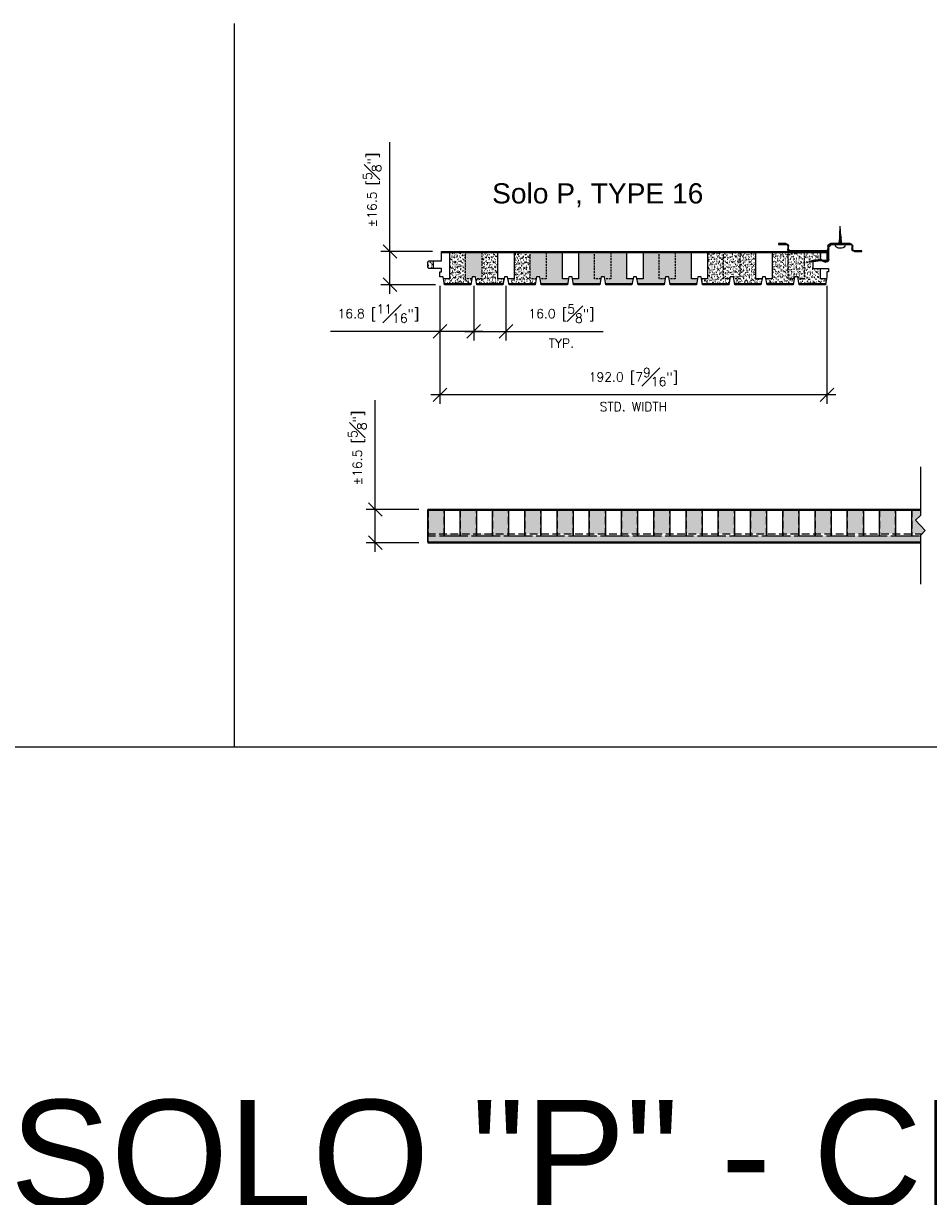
# Model space of a CAD drawing. Header units: millimetres. Extents: x 0 to 4899, y -1170 to 1886.
# Tile 8 of 13: x 748 to 1197, y 1304 to 1886. Entities that reach past the tile are written whole.
import ezdxf

# ---------------------------------------------------------------- set-up
doc = ezdxf.new("R2010")
doc.units = ezdxf.units.MM
doc.header["$LTSCALE"] = 15
doc.header["$MEASUREMENT"] = 0
doc.linetypes.add('HIDDEN', pattern=[0.375, 0.25, -0.125])
for name, color, linetype in [('1-DIM', 4, 'Continuous'), ('1-MOUNT', 155, 'Continuous'), ('1-PANEL', 6, 'Continuous'), ('1-TEXT', 2, 'Continuous')]:
    doc.layers.add(name, color=color, linetype=linetype)
doc.styles.add('GEN NOTES', font='ARIALUNI.TTF')
doc.styles.add('style1', font='arial.ttf', dxfattribs={"width": 0.9})
doc.styles.add('TEXT', font='romans.shx')
doc.dimstyles.new('WDIM 1-2', dxfattribs={"dimscale": 2.25, "dimtxt": 2, "dimasz": 3, "dimexe": 2, "dimexo": 2, "dimgap": 1.6, "dimtad": 1, "dimdec": 1, "dimzin": 3, "dimdsep": 46, "dimtxsty": 'TEXT', "dimblk": 'OBLIQUE', "dimcen": 2, "dimdle": 2, "dimclrd": 256, "dimclre": 4, "dimclrt": 2, "dimazin": 0, "dimtfac": 1, "dimtdec": 1, "dimtmove": 0, "dimatfit": 3, "dimfxl": 1, "dimtfill": 1, "dimfrac": 2, "dimtolj": 1, "dimtzin": 0, "dimlwd": -1, "dimlwe": -1, "dimarcsym": 0})
pattern_1 = [(37.5, (-306.0747, 950.5188), (-0.0629934, 1.9268238), [0, -1.52, 0, -1.7, 0, -1.625]), (7.5, (-306.0747, 950.5188), (1.7697767, 2.822146), [0, -0.82, 0, -1.37, 0, -0.525]), (327.5, (-307.3047, 950.5188), (3.1141419, 0.005659), [0, -0.5, 0, -1.8, 0, -2.35]), (317.5, (-307.3047, 950.5188), (3.0061266, 0.8776756), [0, -0.25, 0, -1.18, 0, -1.35])]

# ---------------------------------------------------------------- blocks, each defined once
blk = doc.blocks.new('_OBLIQUE')
at = {"color": 0, "linetype": 'ByBlock'}
blk.add_line((-0.5, -0.5), (0.5, 0.5), dxfattribs=at)
blk = doc.blocks.new('*D29')
at = {"layer": '1-DIM', "transparency": 16777216}
for p, q in [((922.65, 1644.39), (922.65, 1698.63)), ((922.65, 1623.39), (922.65, 1644.39))]:
    blk.add_line(p, q, dxfattribs=at)
at = {"layer": '1-DIM', "color": 4, "transparency": 16777216}
for p, q in [((944.24, 1644.39), (918.15, 1644.39)), ((944.24, 1627.89), (918.15, 1627.89))]:
    blk.add_line(p, q, dxfattribs=at)
at = {"layer": 'DEFPOINTS', "color": 0, "transparency": 16777216}
for p in [(922.65, 1644.39), (948.74, 1644.39), (948.74, 1627.89)]:
    blk.add_point(p, dxfattribs=at)
at = {"layer": '1-DIM', "transparency": 16777216, "xscale": 6.75, "yscale": 6.75, "zscale": 6.75}
for p, rotation in [((922.65, 1644.39), 90), ((922.65, 1627.89), 270)]:
    blk.add_blockref('_OBLIQUE', p, dxfattribs=dict(at, rotation=rotation))
at = {"layer": '1-DIM', "color": 2, "transparency": 16777216, "insert": (913.8, 1674.88), "char_height": 4.5, "attachment_point": 5, "rotation": 90, "style": 'TEXT', "bg_fill": 3, "box_fill_scale": 1.25, "bg_fill_color": 256, "bg_fill_true_color": 13158600, "bg_fill_transparency": 0}
blk.add_mtext('\\A1;%%P16.5 [{\\H1.000000x;\\S5#8;}"]', dxfattribs=at)
blk = doc.blocks.new('*D25')
at = {"layer": '1-DIM', "transparency": 16777216}
for p, q in [((929.95, 1772.39), (929.95, 1826.63)), ((929.95, 1751.39), (929.95, 1772.39))]:
    blk.add_line(p, q, dxfattribs=at)
at = {"layer": '1-DIM', "color": 4, "transparency": 16777216}
for p, q in [((951.04, 1772.39), (925.45, 1772.39)), ((952.54, 1755.89), (925.45, 1755.89))]:
    blk.add_line(p, q, dxfattribs=at)
at = {"layer": 'DEFPOINTS', "color": 0, "transparency": 16777216}
for p in [(929.95, 1772.39), (955.54, 1772.39), (957.04, 1755.89)]:
    blk.add_point(p, dxfattribs=at)
at = {"layer": '1-DIM', "transparency": 16777216, "xscale": 6.75, "yscale": 6.75, "zscale": 6.75}
for p, rotation in [((929.95, 1772.39), 90), ((929.95, 1755.89), 270)]:
    blk.add_blockref('_OBLIQUE', p, dxfattribs=dict(at, rotation=rotation))
at = {"layer": '1-DIM', "color": 2, "transparency": 16777216, "insert": (921.1, 1802.88), "char_height": 4.5, "attachment_point": 5, "rotation": 90, "style": 'TEXT', "bg_fill": 3, "box_fill_scale": 1.25, "bg_fill_color": 256, "bg_fill_true_color": 13158600, "bg_fill_transparency": 0}
blk.add_mtext('\\A1;%%P16.5 [{\\H1.000000x;\\S5#8;}"]', dxfattribs=at)
blk = doc.blocks.new('A$C6ED95324')
at = {"layer": '1-MOUNT'}
for p in [(-0.63, 0), (0.63, 0)]:
    blk.add_line(p, (0, -12.03), dxfattribs=at)
blk.add_lwpolyline([(-3.25, 0), (-3.25, 0.27, -0.414214), (-1.08, 2.44), (1.08, 2.44, -0.414214), (3.25, 0.27), (3.25, 0)], format="xyb", close=True, dxfattribs=at)
for points in [[(1.17, -0.79), (-1.22, -0.33)], [(1.09, -1.58), (-1.13, -1.15)], [(1.01, -2.37), (-1.05, -1.97)], [(0.93, -3.16), (-0.97, -2.79)], [(0.85, -3.94), (-0.88, -3.61)], [(0.77, -4.73), (-0.8, -4.43)], [(0.69, -5.52), (-0.71, -5.25)], [(0.61, -6.31), (-0.63, -6.07)], [(0.53, -7.1), (-0.55, -6.89)], [(0.45, -7.89), (-0.46, -7.71)], [(0.36, -8.68), (-0.38, -8.53)], [(0.28, -9.46), (-0.3, -9.35)], [(0.2, -10.25), (-0.21, -10.17)], [(0.12, -11.04), (-0.13, -10.99)], [(0.04, -11.83), (-0.04, -11.81)]]:
    blk.add_lwpolyline(points, dxfattribs=at)
blk = doc.blocks.new('A$C170524F9')
at = {"layer": '1-MOUNT'}
for p, q in [((15.02, 8.83), (15.08, 9.23)), ((20.54, 7.92), (15.02, 8.83)), ((15.08, 9.23), (20.76, 8.29)), ((19.03, 8.58), (18.96, 8.18)), ((21.25, 8.35), (23.1, 9.12)), ((23.27, 8.76), (21.37, 8.01)), ((24.5, 3.54), (24.5, 7.92)), ((24.9, 7.92), (24.9, 2.6)), ((0, 0), (0, 0.4)), ((0, 0.4), (3.7, 0.4)), ((3.7, 0), (0, 0)), ((4.6, 1.3), (4.6, 2.6)), ((5, 2.6), (5, 1.3)), ((5.9, 3.9), (23.6, 3.9)), ((23.6, 3.5), (5.9, 3.5)), ((7, 3.9), (7, 3.5)), ((10.98, 3.9), (10.98, 3.5)), ((24.5, 3.54), (24.5, 2.6)), ((24.5, 1.3), (24.5, 2.6)), ((24.5, 2.6), (24.5, 2.6)), ((24.5, 2.6), (24.5, 2.6)), ((24.9, 2.6), (24.9, 1.3)), ((26.27, 0.4), (24.9, 1.77)), ((25.8, 0.4), (35.5, 0.4)), ((35.5, 0), (25.8, 0)), ((28.82, 0.4), (28.82, 0)), ((32.62, 0.4), (32.62, 0)), ((36.4, 1.3), (36.4, 2.6)), ((36.8, 2.6), (36.8, 1.3)), ((37.7, 3.9), (41.4, 3.9)), ((41.4, 3.5), (37.7, 3.5)), ((41.4, 3.9), (41.4, 3.5))]:
    blk.add_line(p, q, dxfattribs=at)
for centre, radius, start, end in [((20.79, 9.45), 1.55, 260.66064, 291.66064), ((20.9, 9.18), 0.9, 260.66064, 292.66064), ((23.6, 7.92), 1.3, 0, 112.66064), ((23.6, 7.92), 0.9, 0, 111.66064), ((3.7, 1.3), 1.3, 270, 0), ((3.7, 1.3), 0.9, 270, 0), ((5.9, 2.6), 1.3, 90, 180), ((5.9, 2.6), 0.9, 90, 180), ((23.6, 2.6), 1.3, 0, 90), ((23.6, 2.6), 0.9, 0, 90), ((25.8, 1.3), 1.3, 180, 270), ((25.8, 1.3), 0.9, 180, 270), ((35.5, 1.3), 1.3, 270, 0), ((35.5, 1.3), 0.9, 270, 0), ((37.7, 2.6), 1.3, 90, 180), ((37.7, 2.6), 0.9, 90, 180)]:
    blk.add_arc(centre, radius, start, end, dxfattribs=at)
blk = doc.blocks.new('*D26')
at = {"layer": '1-DIM', "color": 4, "transparency": 16777216}
for p, q in [((954.74, 1755.39), (954.74, 1696.78)), ((1146.74, 1755.39), (1146.74, 1696.78))]:
    blk.add_line(p, q, dxfattribs=at)
at = {"layer": '1-DIM', "transparency": 16777216}
blk.add_line((1151.24, 1701.28), (950.24, 1701.28), dxfattribs=at)
at = {"layer": 'DEFPOINTS', "color": 0, "transparency": 16777216}
for p in [(954.74, 1759.89), (1146.74, 1759.89), (954.74, 1701.28)]:
    blk.add_point(p, dxfattribs=at)
at = {"layer": '1-DIM', "transparency": 16777216, "xscale": 6.75, "yscale": 6.75, "zscale": 6.75, "rotation": 180}
blk.add_blockref('_OBLIQUE', (954.74, 1701.28), dxfattribs=at)
at = {"layer": '1-DIM', "transparency": 16777216, "xscale": 6.75, "yscale": 6.75, "zscale": 6.75}
blk.add_blockref('_OBLIQUE', (1146.74, 1701.28), dxfattribs=at)
at = {"layer": '1-DIM', "color": 2, "transparency": 16777216, "insert": (1050.74, 1710.13), "char_height": 4.5, "attachment_point": 5, "style": 'TEXT', "bg_fill": 3, "box_fill_scale": 1.25, "bg_fill_color": 256, "bg_fill_true_color": 13158600, "bg_fill_transparency": 0}
blk.add_mtext('\\A1;192.0 [7{\\H1.000000x;\\S9#16;}"]', dxfattribs=at)
at = {"layer": '1-DIM', "color": 2, "transparency": 16777216, "insert": (1050.74, 1695.43), "char_height": 4.5, "attachment_point": 5, "style": 'TEXT', "bg_fill": 3, "box_fill_scale": 1.25, "bg_fill_color": 256, "bg_fill_true_color": 13158600, "bg_fill_transparency": 0}
blk.add_mtext('\\A1;STD. WIDTH', dxfattribs=at)
blk = doc.blocks.new('*D33')
at = {"layer": '1-DIM', "color": 4, "transparency": 16777216}
for p, q in [((971.54, 1755.39), (971.54, 1728.24)), ((987.54, 1755.39), (987.54, 1728.24))]:
    blk.add_line(p, q, dxfattribs=at)
at = {"layer": '1-DIM', "transparency": 16777216}
for p, q in [((967.04, 1732.74), (987.54, 1732.74)), ((987.54, 1732.74), (1035.77, 1732.74))]:
    blk.add_line(p, q, dxfattribs=at)
at = {"layer": 'DEFPOINTS', "color": 0, "transparency": 16777216}
for p in [(971.54, 1759.89), (987.54, 1759.89), (987.54, 1732.74)]:
    blk.add_point(p, dxfattribs=at)
at = {"layer": '1-DIM', "transparency": 16777216, "xscale": 6.75, "yscale": 6.75, "zscale": 6.75, "rotation": 180}
blk.add_blockref('_OBLIQUE', (971.54, 1732.74), dxfattribs=at)
at = {"layer": '1-DIM', "transparency": 16777216, "xscale": 6.75, "yscale": 6.75, "zscale": 6.75}
blk.add_blockref('_OBLIQUE', (987.54, 1732.74), dxfattribs=at)
at = {"layer": '1-DIM', "color": 2, "transparency": 16777216, "insert": (1015.03, 1741.59), "char_height": 4.5, "attachment_point": 5, "style": 'TEXT', "bg_fill": 3, "box_fill_scale": 1.25, "bg_fill_color": 256, "bg_fill_true_color": 13158600, "bg_fill_transparency": 0}
blk.add_mtext('\\A1;16.0 [{\\H1.000000x;\\S5#8;}"]', dxfattribs=at)
at = {"layer": '1-DIM', "color": 2, "transparency": 16777216, "insert": (1015.03, 1726.89), "char_height": 4.5, "attachment_point": 5, "style": 'TEXT', "bg_fill": 3, "box_fill_scale": 1.25, "bg_fill_color": 256, "bg_fill_true_color": 13158600, "bg_fill_transparency": 0}
blk.add_mtext('\\A1;TYP.', dxfattribs=at)
blk = doc.blocks.new('*D34')
at = {"layer": '1-DIM', "color": 4, "transparency": 16777216}
for p, q in [((954.74, 1755.39), (954.74, 1728.24)), ((971.54, 1755.39), (971.54, 1728.24))]:
    blk.add_line(p, q, dxfattribs=at)
at = {"layer": '1-DIM', "transparency": 16777216}
for p, q in [((954.74, 1732.74), (900.5, 1732.74)), ((976.04, 1732.74), (954.74, 1732.74))]:
    blk.add_line(p, q, dxfattribs=at)
at = {"layer": 'DEFPOINTS', "color": 0, "transparency": 16777216}
for p in [(954.74, 1759.89), (971.54, 1759.89), (954.74, 1732.74)]:
    blk.add_point(p, dxfattribs=at)
at = {"layer": '1-DIM', "transparency": 16777216, "xscale": 6.75, "yscale": 6.75, "zscale": 6.75, "rotation": 180}
blk.add_blockref('_OBLIQUE', (954.74, 1732.74), dxfattribs=at)
at = {"layer": '1-DIM', "transparency": 16777216, "xscale": 6.75, "yscale": 6.75, "zscale": 6.75}
blk.add_blockref('_OBLIQUE', (971.54, 1732.74), dxfattribs=at)
at = {"layer": '1-DIM', "color": 2, "transparency": 16777216, "insert": (924.24, 1741.59), "char_height": 4.5, "attachment_point": 5, "style": 'TEXT', "bg_fill": 3, "box_fill_scale": 1.25, "bg_fill_color": 256, "bg_fill_true_color": 13158600, "bg_fill_transparency": 0}
blk.add_mtext('\\A1;16.8 [{\\H1.000000x;\\S11#16;}"]', dxfattribs=at)

msp = doc.modelspace()

# ---------------------------------------------------------------- hatches: boundary and pattern name
at = {"layer": '1-PANEL'}
h = msp.add_hatch(dxfattribs=at)
h.set_pattern_fill('AR-SAND', color=8)
h.set_pattern_definition(pattern_1)
h.paths.add_polyline_path([(951.53, 1767.69), (949.24, 1767.69), (948.74, 1767.19), (948.74, 1764.39), (949.24, 1763.89), (951.53, 1763.89)])
h.paths.add_polyline_path([(970.56, 1758.89), (967.53, 1758.89), (967.53, 1771.89), (959.53, 1771.89), (959.53, 1758.89), (956.51, 1758.89), (956.95, 1756.39), (970.12, 1756.39)])
h.paths.add_polyline_path([(986.56, 1758.89), (983.53, 1758.89), (983.53, 1771.89), (975.53, 1771.89), (975.53, 1758.89), (972.51, 1758.89), (972.95, 1756.39), (986.12, 1756.39)])
h.paths.add_polyline_path([(1002.56, 1758.89), (999.53, 1758.89), (999.53, 1771.89), (991.53, 1771.89), (991.53, 1758.89), (988.51, 1758.89), (988.95, 1756.39), (1002.12, 1756.39)])
h = msp.add_hatch(dxfattribs=at)
h.set_pattern_fill('AR-SAND', color=8)
h.set_pattern_definition(pattern_1)
h.paths.add_polyline_path([(975.53, 1771.89), (967.53, 1771.89), (967.53, 1758.89), (970.56, 1758.89), (970.74, 1759.89), (972.34, 1759.89), (972.51, 1758.89), (975.53, 1758.89)])
h.paths.add_polyline_path([(1007.53, 1771.89), (999.53, 1771.89), (999.53, 1758.89), (1002.56, 1758.89), (1002.74, 1759.89), (1004.34, 1759.89), (1004.51, 1758.89), (1007.53, 1758.89)])
h.paths.add_polyline_path([(1018.56, 1758.89), (1015.53, 1758.89), (1015.53, 1771.89), (1007.53, 1771.89), (1007.53, 1758.89), (1004.51, 1758.89), (1004.95, 1756.39), (1018.12, 1756.39)])
h.paths.add_polyline_path([(1034.56, 1758.89), (1031.53, 1758.89), (1031.53, 1771.89), (1023.53, 1771.89), (1023.53, 1758.89), (1020.51, 1758.89), (1020.95, 1756.39), (1034.12, 1756.39)])
h.paths.add_polyline_path([(1039.53, 1771.89), (1031.53, 1771.89), (1031.53, 1758.89), (1034.56, 1758.89), (1034.74, 1759.89), (1036.34, 1759.89), (1036.51, 1758.89), (1039.53, 1758.89)])
h.paths.add_polyline_path([(1047.53, 1771.89), (1039.53, 1771.89), (1039.53, 1758.89), (1036.51, 1758.89), (1036.95, 1756.39), (1050.12, 1756.39), (1050.56, 1758.89), (1047.53, 1758.89)])
h.paths.add_polyline_path([(1063.53, 1771.89), (1055.53, 1771.89), (1055.53, 1758.89), (1052.51, 1758.89), (1052.95, 1756.39), (1066.12, 1756.39), (1066.56, 1758.89), (1063.53, 1758.89)])
h.paths.add_polyline_path([(1071.53, 1771.89), (1063.53, 1771.89), (1063.53, 1758.89), (1066.56, 1758.89), (1066.74, 1759.89), (1068.34, 1759.89), (1068.51, 1758.89), (1071.53, 1758.89)])
h.paths.add_polyline_path([(1079.53, 1771.89), (1071.53, 1771.89), (1071.53, 1758.89), (1068.51, 1758.89), (1068.95, 1756.39), (1082.12, 1756.39), (1082.56, 1758.89), (1079.53, 1758.89)])
h = msp.add_hatch(dxfattribs=at)
h.set_pattern_fill('AR-SAND', color=8)
h.set_pattern_definition(pattern_1)
h.paths.add_polyline_path([(1095.53, 1771.89), (1087.53, 1771.89), (1087.53, 1758.89), (1084.51, 1758.89), (1084.95, 1756.39), (1098.12, 1756.39), (1098.56, 1758.89), (1095.53, 1758.89)])
h.paths.add_polyline_path([(1103.53, 1771.89), (1095.53, 1771.89), (1095.53, 1758.89), (1098.56, 1758.89), (1098.74, 1759.89), (1100.34, 1759.89), (1100.51, 1758.89), (1103.53, 1758.89)])
h.paths.add_polyline_path([(1111.53, 1771.89), (1103.53, 1771.89), (1103.53, 1758.89), (1100.51, 1758.89), (1100.95, 1756.39), (1114.12, 1756.39), (1114.56, 1758.89), (1111.53, 1758.89)])
h.paths.add_polyline_path([(1127.53, 1771.89), (1119.53, 1771.89), (1119.53, 1758.89), (1116.51, 1758.89), (1116.95, 1756.39), (1130.12, 1756.39), (1130.56, 1758.89), (1127.53, 1758.89)])
h.paths.add_polyline_path([(1135.53, 1771.89), (1127.53, 1771.89), (1127.53, 1758.89), (1130.56, 1758.89), (1130.74, 1759.89), (1132.34, 1759.89), (1132.51, 1758.89), (1135.53, 1758.89)])
h.paths.add_polyline_path([(1143.53, 1763.89), (1139.74, 1763.89), (1139.74, 1767.38), (1137.82, 1767.06), (1137.76, 1767.47), (1139.74, 1767.79), (1139.74, 1767.89), (1140.34, 1767.89), (1143.28, 1768.37, -0.040163), (1143.53, 1768.39), (1143.53, 1771.89), (1135.53, 1771.89), (1135.53, 1758.89), (1132.51, 1758.89), (1132.95, 1756.39), (1146.12, 1756.39), (1146.56, 1758.89), (1143.53, 1758.89)])

# ---------------------------------------------------------------- linework, layer by layer
for p, q in [((852.76, 1885.52), (852.76, 1526.67)), ((262.19, 1526.67), (1841.75, 1526.67))]:
    msp.add_line(p, q)
at = {"layer": '1-DIM'}
msp.add_lwpolyline([(1193.11, 1665.57), (1193.11, 1641.45), (1190.73, 1639.07), (1195.49, 1633.91), (1193.11, 1631.53), (1193.11, 1607.32)], dxfattribs=at)
at = {"layer": '1-PANEL'}
for points in [[(1146.74, 1759.89), (1146.03, 1755.89), (1133.04, 1755.89), (1132.34, 1759.89), (1130.74, 1759.89), (1130.03, 1755.89), (1117.04, 1755.89), (1116.34, 1759.89), (1114.74, 1759.89), (1114.03, 1755.89), (1101.04, 1755.89), (1100.34, 1759.89), (1098.74, 1759.89), (1098.03, 1755.89), (1085.04, 1755.89), (1084.34, 1759.89), (1082.74, 1759.89), (1082.03, 1755.89), (1069.04, 1755.89), (1068.34, 1759.89), (1066.74, 1759.89), (1066.03, 1755.89), (1053.04, 1755.89), (1052.34, 1759.89), (1050.74, 1759.89), (1050.03, 1755.89), (1037.04, 1755.89), (1036.34, 1759.89), (1034.74, 1759.89), (1034.03, 1755.89), (1021.04, 1755.89), (1020.34, 1759.89), (1018.74, 1759.89), (1018.03, 1755.89), (1005.04, 1755.89), (1004.34, 1759.89), (1002.74, 1759.89), (1002.03, 1755.89), (989.04, 1755.89), (988.34, 1759.89), (986.74, 1759.89), (986.03, 1755.89), (973.04, 1755.89), (972.34, 1759.89), (970.74, 1759.89), (970.03, 1755.89), (957.04, 1755.89), (956.34, 1759.89), (954.74, 1759.89), (954.74, 1762.39), (955.54, 1762.39), (955.54, 1763.89), (949.24, 1763.89), (948.74, 1764.39), (948.74, 1767.19), (949.24, 1767.69), (955.54, 1767.69), (955.54, 1772.39), (1146.74, 1772.39), (1146.74, 1767.89), (1139.74, 1767.89), (1139.74, 1763.89), (1147.54, 1763.89), (1147.54, 1762.39), (1146.74, 1762.39), (1146.74, 1759.89)], [(959.53, 1771.89), (959.53, 1758.89), (956.51, 1758.89), (956.34, 1759.89), (954.74, 1759.89)], [(955.54, 1771.89), (1146.74, 1771.89)], [(991.53, 1771.89), (991.53, 1758.89), (988.51, 1758.89), (988.34, 1759.89), (986.74, 1759.89), (986.56, 1758.89), (983.53, 1758.89), (983.53, 1771.89)], [(1143.53, 1767.89), (1143.53, 1771.89)], [(1143.53, 1767.89), (1143.53, 1771.89)], [(951.53, 1763.89), (951.53, 1767.69)], [(970.12, 1756.39), (956.95, 1756.39)], [(956.86, 1644.39), (956.86, 1631.39), (964.86, 1631.39), (964.86, 1644.39), (956.86, 1644.39)], [(972.86, 1644.39), (972.86, 1631.39), (980.86, 1631.39), (980.86, 1644.39), (972.86, 1644.39)], [(988.86, 1644.39), (988.86, 1631.39), (996.86, 1631.39), (996.86, 1644.39), (988.86, 1644.39)], [(1004.86, 1644.39), (1004.86, 1631.39), (1012.86, 1631.39), (1012.86, 1644.39), (1004.86, 1644.39)], [(1020.86, 1644.39), (1020.86, 1631.39), (1028.86, 1631.39), (1028.86, 1644.39), (1020.86, 1644.39)], [(1036.86, 1644.39), (1036.86, 1631.39), (1044.86, 1631.39), (1044.86, 1644.39), (1036.86, 1644.39)], [(1052.86, 1644.39), (1052.86, 1631.39), (1060.86, 1631.39), (1060.86, 1644.39), (1052.86, 1644.39)], [(1068.86, 1644.39), (1068.86, 1631.39), (1076.86, 1631.39), (1076.86, 1644.39), (1068.86, 1644.39)], [(1084.86, 1644.39), (1084.86, 1631.39), (1092.86, 1631.39), (1092.86, 1644.39), (1084.86, 1644.39)], [(1100.86, 1644.39), (1100.86, 1631.39), (1108.86, 1631.39), (1108.86, 1644.39), (1100.86, 1644.39)], [(1116.86, 1644.39), (1116.86, 1631.39), (1124.86, 1631.39), (1124.86, 1644.39), (1116.86, 1644.39)], [(1132.86, 1644.39), (1132.86, 1631.39), (1140.86, 1631.39), (1140.86, 1644.39), (1132.86, 1644.39)], [(1148.86, 1644.39), (1148.86, 1631.39), (1156.86, 1631.39), (1156.86, 1644.39), (1148.86, 1644.39)], [(1164.86, 1644.39), (1164.86, 1631.39), (1172.86, 1631.39), (1172.86, 1644.39), (1164.86, 1644.39)], [(1180.86, 1644.39), (1180.86, 1631.39), (1188.86, 1631.39), (1188.86, 1644.39), (1180.86, 1644.39)]]:
    msp.add_lwpolyline(points, dxfattribs=at)
at = {"layer": '1-PANEL', "linetype": 'HIDDEN', "ltscale": 0.25}
for points in [[(975.53, 1771.89), (975.53, 1758.89), (972.51, 1758.89), (972.34, 1759.89), (970.74, 1759.89), (970.56, 1758.89), (967.53, 1758.89), (967.53, 1771.89)], [(1007.53, 1771.89), (1007.53, 1758.89), (1004.51, 1758.89), (1004.34, 1759.89), (1002.74, 1759.89), (1002.56, 1758.89), (999.53, 1758.89), (999.53, 1771.89)], [(1143.53, 1771.89), (1143.53, 1767.89)]]:
    msp.add_lwpolyline(points, dxfattribs=at)
at = {"layer": '1-PANEL', "linetype": 'HIDDEN'}
for points in [[(964.86, 1644.39), (964.86, 1631.39), (972.86, 1631.39), (972.86, 1644.39), (964.86, 1644.39)], [(980.86, 1644.39), (980.86, 1631.39), (988.86, 1631.39), (988.86, 1644.39), (980.86, 1644.39)], [(996.86, 1644.39), (996.86, 1631.39), (1004.86, 1631.39), (1004.86, 1644.39), (996.86, 1644.39)], [(1012.86, 1644.39), (1012.86, 1631.39), (1020.86, 1631.39), (1020.86, 1644.39), (1012.86, 1644.39)], [(1028.86, 1644.39), (1028.86, 1631.39), (1036.86, 1631.39), (1036.86, 1644.39), (1028.86, 1644.39)], [(1044.86, 1644.39), (1044.86, 1631.39), (1052.86, 1631.39), (1052.86, 1644.39), (1044.86, 1644.39)], [(1060.86, 1644.39), (1060.86, 1631.39), (1068.86, 1631.39), (1068.86, 1644.39), (1060.86, 1644.39)], [(1076.86, 1644.39), (1076.86, 1631.39), (1084.86, 1631.39), (1084.86, 1644.39), (1076.86, 1644.39)], [(1092.86, 1644.39), (1092.86, 1631.39), (1100.86, 1631.39), (1100.86, 1644.39), (1092.86, 1644.39)], [(1108.86, 1644.39), (1108.86, 1631.39), (1116.86, 1631.39), (1116.86, 1644.39), (1108.86, 1644.39)], [(1124.86, 1644.39), (1124.86, 1631.39), (1132.86, 1631.39), (1132.86, 1644.39), (1124.86, 1644.39)], [(1140.86, 1644.39), (1140.86, 1631.39), (1148.86, 1631.39), (1148.86, 1644.39), (1140.86, 1644.39)], [(1156.86, 1644.39), (1156.86, 1631.39), (1164.86, 1631.39), (1164.86, 1644.39), (1156.86, 1644.39)], [(1172.86, 1644.39), (1172.86, 1631.39), (1180.86, 1631.39), (1180.86, 1644.39), (1172.86, 1644.39)], [(1193.11, 1644.39), (1188.86, 1644.39)], [(1188.86, 1644.39), (1188.86, 1631.39), (1193.11, 1631.39)]]:
    msp.add_lwpolyline(points, dxfattribs=at)

# ---------------------------------------------------------------- block references
at = {"layer": '1-MOUNT', "xscale": 0.75, "yscale": 0.75, "zscale": 0.75, "rotation": 180}
msp.add_blockref('A$C6ED95324', (1153.39, 1775.89), dxfattribs=at)
at = {"layer": '1-MOUNT', "xscale": -1, "rotation": 180}
msp.add_blockref('A$C170524F9', (1122.74, 1776.29), dxfattribs=at)

# ---------------------------------------------------------------- texts
at = {"layer": '1-TEXT', "linetype": 'Continuous', "style": 'style1'}
msp.add_text('Solo P, TYPE 16', height=10, dxfattribs=at).set_placement((980.64, 1796.24))
at = {"layer": '1-TEXT', "insert": (1090.43, 1324.37), "char_height": 53.5781, "width": 947.327, "attachment_point": 5, "style": 'GEN NOTES'}
msp.add_mtext('SOLO "P" - CEILING', dxfattribs=at)

# ---------------------------------------------------------------- dimensions: what is measured, and where the dimension line sits
at = {"layer": '1-DIM'}
dim = msp.add_linear_dim(base=(922.65, 1644.39), p1=(948.74, 1627.89), p2=(948.74, 1644.39), angle=270, text='%%P<>', dimstyle='WDIM 1-2', dxfattribs=at)
dim.commit()
dim.dimension.update_dxf_attribs({"geometry": '*D29', "text_midpoint": (913.8, 1674.88)})

# ---------------------------------------------------------------- next in the draw order: hatches: boundary and pattern name
at = {"layer": '1-PANEL'}
h = msp.add_hatch(dxfattribs=at)
h.set_pattern_fill('AR-SAND', color=8)
h.set_pattern_definition(pattern_1)
h.paths.add_polyline_path([(1193.11, 1631.39), (1188.86, 1631.39), (1180.86, 1631.39), (1172.86, 1631.39), (1164.86, 1631.39), (1156.86, 1631.39), (1148.86, 1631.39), (1140.86, 1631.39), (1132.86, 1631.39), (1124.86, 1631.39), (1116.86, 1631.39), (1108.86, 1631.39), (1100.86, 1631.39), (1092.86, 1631.39), (1084.86, 1631.39), (1076.86, 1631.39), (1068.86, 1631.39), (1060.86, 1631.39), (1052.86, 1631.39), (1044.86, 1631.39), (1036.86, 1631.39), (1028.86, 1631.39), (1020.86, 1631.39), (1012.86, 1631.39), (1004.86, 1631.39), (996.86, 1631.39), (988.86, 1631.39), (988.86, 1632.39), (948.74, 1632.39), (948.74, 1628.39), (1193.11, 1628.39)])
h.paths.add_polyline_path([(1004.86, 1643.89), (996.86, 1643.89), (996.86, 1632.39), (1004.86, 1632.39)])
h.paths.add_polyline_path([(1020.86, 1643.89), (1012.86, 1643.89), (1012.86, 1632.39), (1020.86, 1632.39)])
h.paths.add_polyline_path([(1036.86, 1643.89), (1028.86, 1643.89), (1028.86, 1632.39), (1036.86, 1632.39)])
h.paths.add_polyline_path([(1052.86, 1643.89), (1044.86, 1643.89), (1044.86, 1632.39), (1052.86, 1632.39)])
h.paths.add_polyline_path([(1068.86, 1643.89), (1060.86, 1643.89), (1060.86, 1632.39), (1068.86, 1632.39)])
h.paths.add_polyline_path([(1084.86, 1643.89), (1076.86, 1643.89), (1076.86, 1632.39), (1084.86, 1632.39)])
h.paths.add_polyline_path([(1100.86, 1643.89), (1092.86, 1643.89), (1092.86, 1632.39), (1100.86, 1632.39)])
h.paths.add_polyline_path([(1116.86, 1643.89), (1108.86, 1643.89), (1108.86, 1632.39), (1116.86, 1632.39)])
h.paths.add_polyline_path([(1132.86, 1643.89), (1124.86, 1643.89), (1124.86, 1632.39), (1132.86, 1632.39)])
h.paths.add_polyline_path([(1148.86, 1643.89), (1140.86, 1643.89), (1140.86, 1632.39), (1148.86, 1632.39)])
h.paths.add_polyline_path([(1164.86, 1643.89), (1156.86, 1643.89), (1156.86, 1632.39), (1164.86, 1632.39)])
h.paths.add_polyline_path([(1180.86, 1643.89), (1172.86, 1643.89), (1172.86, 1632.39), (1180.86, 1632.39)])
h.paths.add_polyline_path([(1190.73, 1639.07), (1193.11, 1641.45), (1193.11, 1643.89), (1188.86, 1643.89), (1188.86, 1632.39), (1193.98, 1632.39), (1195.49, 1633.91)])
h.paths.add_polyline_path([(956.86, 1632.39), (956.86, 1643.89), (948.74, 1643.89), (948.74, 1632.39)])
h.paths.add_polyline_path([(980.86, 1643.89), (980.86, 1632.39), (988.86, 1632.39), (988.86, 1643.89)])
h.paths.add_polyline_path([(972.86, 1632.39), (972.86, 1643.89), (964.86, 1643.89), (964.86, 1632.39)])

# ---------------------------------------------------------------- next in the draw order: linework, layer by layer
at = {"layer": '1-PANEL', "color": 4, "linetype": 'Continuous'}
msp.add_line((948.74, 1628.39), (948.74, 1644.39), dxfattribs=at)
at = {"layer": '1-PANEL'}
msp.add_line((948.74, 1643.89), (948.74, 1628.39), dxfattribs=at)
at = {"layer": '1-PANEL', "linetype": 'HIDDEN'}
msp.add_line((948.74, 1632.39), (1193.98, 1632.39), dxfattribs=at)
at = {"layer": '1-PANEL', "linetype": 'Continuous'}
for points in [[(948.74, 1644.39), (948.74, 1627.89), (1190.74, 1627.89)], [(948.74, 1644.39), (948.74, 1627.89), (1193.11, 1627.89)]]:
    msp.add_lwpolyline(points, dxfattribs=at)
at = {"layer": '1-PANEL'}
for points in [[(1193.11, 1644.39), (948.74, 1644.39), (948.74, 1628.39)], [(1193.11, 1643.89), (948.74, 1643.89), (948.74, 1628.39)], [(948.74, 1628.39), (948.74, 1628.39), (1193.11, 1628.39)]]:
    msp.add_lwpolyline(points, dxfattribs=at)
at = {"layer": '1-PANEL', "linetype": 'HIDDEN'}
msp.add_lwpolyline([(948.86, 1644.39), (948.86, 1631.39), (956.86, 1631.39), (956.86, 1644.39), (948.86, 1644.39)], dxfattribs=at)

# ---------------------------------------------------------------- next in the draw order: dimensions: what is measured, and where the dimension line sits
at = {"layer": '1-DIM'}
dim = msp.add_linear_dim(base=(929.95, 1772.39), p1=(957.04, 1755.89), p2=(955.54, 1772.39), angle=270, text='%%P<>', dimstyle='WDIM 1-2', dxfattribs=at)
dim.commit()
dim.dimension.update_dxf_attribs({"geometry": '*D25', "text_midpoint": (921.1, 1802.88)})

# ---------------------------------------------------------------- next in the draw order: dimensions: what is measured, and where the dimension line sits
dim = msp.add_linear_dim(base=(954.74, 1701.28), p1=(1146.74, 1759.89), p2=(954.74, 1759.89), text='<>\\XSTD. WIDTH', dimstyle='WDIM 1-2', dxfattribs=at)
dim.commit()
dim.dimension.update_dxf_attribs({"geometry": '*D26', "text_midpoint": (1050.74, 1701.28)})

# ---------------------------------------------------------------- next in the draw order: linework, layer by layer
at = {"layer": '1-PANEL'}
for points in [[(1023.53, 1771.89), (1023.53, 1758.89), (1020.51, 1758.89), (1020.34, 1759.89), (1018.74, 1759.89), (1018.56, 1758.89), (1015.53, 1758.89), (1015.53, 1771.89)], [(1055.53, 1771.89), (1055.53, 1758.89), (1052.51, 1758.89), (1052.34, 1759.89), (1050.74, 1759.89), (1050.56, 1758.89), (1047.53, 1758.89), (1047.53, 1771.89)], [(1087.53, 1771.89), (1087.53, 1758.89), (1084.51, 1758.89), (1084.34, 1759.89), (1082.74, 1759.89), (1082.56, 1758.89), (1079.53, 1758.89), (1079.53, 1771.89)], [(1119.53, 1771.89), (1119.53, 1758.89), (1116.51, 1758.89), (1116.34, 1759.89), (1114.74, 1759.89), (1114.56, 1758.89), (1111.53, 1758.89), (1111.53, 1771.89)], [(1146.74, 1759.89), (1146.56, 1758.89), (1143.53, 1758.89), (1143.53, 1763.89)], [(986.12, 1756.39), (972.95, 1756.39)], [(1002.12, 1756.39), (988.95, 1756.39)], [(1018.12, 1756.39), (1004.95, 1756.39)], [(1034.12, 1756.39), (1020.95, 1756.39)], [(1050.12, 1756.39), (1036.95, 1756.39)], [(1066.12, 1756.39), (1052.95, 1756.39)], [(1082.12, 1756.39), (1068.95, 1756.39)], [(1098.12, 1756.39), (1084.95, 1756.39)], [(1114.12, 1756.39), (1100.95, 1756.39)], [(1130.12, 1756.39), (1116.95, 1756.39)], [(1146.12, 1756.39), (1132.95, 1756.39)]]:
    msp.add_lwpolyline(points, dxfattribs=at)
at = {"layer": '1-PANEL', "linetype": 'HIDDEN', "ltscale": 0.25}
for points in [[(1039.53, 1771.89), (1039.53, 1758.89), (1036.51, 1758.89), (1036.34, 1759.89), (1034.74, 1759.89), (1034.56, 1758.89), (1031.53, 1758.89), (1031.53, 1771.89)], [(1071.53, 1771.89), (1071.53, 1758.89), (1068.51, 1758.89), (1068.34, 1759.89), (1066.74, 1759.89), (1066.56, 1758.89), (1063.53, 1758.89), (1063.53, 1771.89)], [(1103.53, 1771.89), (1103.53, 1758.89), (1100.51, 1758.89), (1100.34, 1759.89), (1098.74, 1759.89), (1098.56, 1758.89), (1095.53, 1758.89), (1095.53, 1771.89)], [(1135.53, 1771.89), (1135.53, 1758.89), (1132.51, 1758.89), (1132.34, 1759.89), (1130.74, 1759.89), (1130.56, 1758.89), (1127.53, 1758.89), (1127.53, 1771.89)]]:
    msp.add_lwpolyline(points, dxfattribs=at)

# ---------------------------------------------------------------- next in the draw order: dimensions: what is measured, and where the dimension line sits
at = {"layer": '1-DIM'}
dim = msp.add_linear_dim(base=(987.54, 1732.74), p1=(971.54, 1759.89), p2=(987.54, 1759.89), text='<>\\XTYP.', dimstyle='WDIM 1-2', dxfattribs=at)
dim.commit()
dim.dimension.update_dxf_attribs({"geometry": '*D33', "text_midpoint": (1015.03, 1732.74)})

# ---------------------------------------------------------------- next in the draw order: dimensions: what is measured, and where the dimension line sits
dim = msp.add_linear_dim(base=(954.74, 1732.74), p1=(971.54, 1759.89), p2=(954.74, 1759.89), dimstyle='WDIM 1-2', dxfattribs=at)
dim.commit()
dim.dimension.update_dxf_attribs({"geometry": '*D34', "text_midpoint": (924.24, 1741.59)})

doc.saveas('drawing.dxf')
